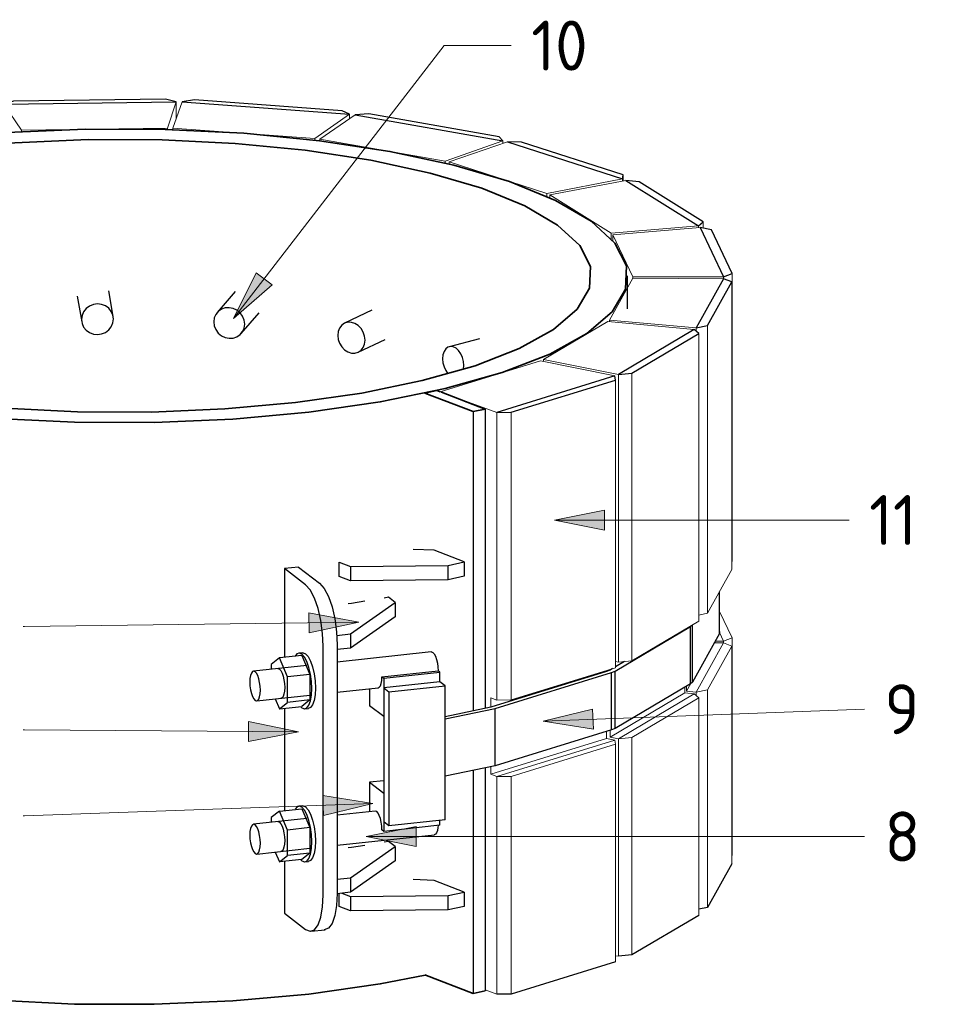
# Model space of a CAD drawing. Header units: millimetres. Extents: x -238433 to -217132, y -48109 to 138642.
# Tile 2 of 14: x -230771 to -229850, y -48109 to -47125. Entities that reach past the tile are written whole.
import ezdxf

# ---------------------------------------------------------------- set-up
doc = ezdxf.new("R2010")
doc.units = ezdxf.units.MM
for name, color, linetype, lineweight in [('N-CO-BC-BETONVORM-G', 50, 'Continuous', 25), ('N-CO-BC-BETONVORM-G-1', 50, 'Continuous', 13), ('N-CO-BC-BETONVORM-G-2', 50, 'Continuous', 35), ('N-CO-HC-HOUTVORM-G', 30, 'Continuous', 18), ('N-CO-HC-HOUTVORM-GD', 90, 'Continuous', 25), ('N-CO-KC-KUNSTSTOFVORM-G', 7, 'Continuous', 13), ('N-CO-KC-KUNSTSTOFVORM-GD', 90, 'Continuous', 18), ('N-CO-SC-STAALVORM-G', 10, 'Continuous', 25), ('N-CO-SC-STAALVORM-GD', 90, 'Continuous', 35), ('X-XX-AL-T25-1', 250, 'Continuous', 13), ('X-XX-AL-T25-2', 7, 'Continuous', 13)]:
    doc.layers.add(name, color=color, linetype=linetype, lineweight=lineweight)
doc.styles.add('NLCS-ISO_3', font='NLCS-ISO.ttf', dxfattribs={"height": 50})

# ---------------------------------------------------------------- blocks, each defined once
blk = doc.blocks.new('GM_Wrijfstijl_boven_beschermpaal - GM_Wrijfstijl_boven_beschermpaal-3365226-3D impressie stalen onderdelen')
at = {"layer": 'N-CO-HC-HOUTVORM-G'}
blk.add_line((197552.6, -47223.65), (197552.6, -47219.08), dxfattribs=at)
at = {"layer": 'N-CO-HC-HOUTVORM-GD'}
for p, q in [((197397.45, -47204.79), (197385.31, -47206.89)), ((197385.31, -47206.89), (197552.6, -47219.08)), ((197545.34, -47215.57), (197397.45, -47204.79)), ((197552.6, -47219.08), (197545.34, -47215.57))]:
    blk.add_line(p, q, dxfattribs=at)
at = {"layer": 'N-CO-KC-KUNSTSTOFVORM-G'}
for p, q in [((197552.6, -47223.65), (197552.6, -47219.08)), ((197375.91, -47233.06), (197375.91, -47234.66)), ((197518.02, -47243.42), (197518.02, -47245.12))]:
    blk.add_line(p, q, dxfattribs=at)
at = {"layer": 'N-CO-KC-KUNSTSTOFVORM-GD'}
for p, q in [((197385.31, -47206.89), (197375.91, -47233.06)), ((197552.6, -47219.08), (197385.31, -47206.89)), ((197518.02, -47243.42), (197552.6, -47219.08)), ((197375.91, -47233.06), (197518.02, -47243.42))]:
    blk.add_line(p, q, dxfattribs=at)
blk = doc.blocks.new('GM_Wrijfstijl_boven_beschermpaal - GM_Wrijfstijl_boven_beschermpaal-V1-3D impressie stalen onderdelen')
at = {"layer": 'N-CO-HC-HOUTVORM-G'}
for p, q in [((197206.88, -47218.02), (197206.88, -47209.2)), ((197379.18, -47223.95), (197379.18, -47206.71))]:
    blk.add_line(p, q, dxfattribs=at)
at = {"layer": 'N-CO-HC-HOUTVORM-GD'}
for p, q in [((197368.69, -47203.97), (197216.36, -47206.17)), ((197379.18, -47206.71), (197368.69, -47203.97)), ((197216.36, -47206.17), (197206.88, -47209.2)), ((197206.88, -47209.2), (197379.18, -47206.71))]:
    blk.add_line(p, q, dxfattribs=at)
at = {"layer": 'N-CO-KC-KUNSTSTOFVORM-G'}
for p, q in [((197206.88, -47218.02), (197206.88, -47209.2)), ((197379.18, -47223.95), (197379.18, -47206.71)), ((197370.71, -47232.91), (197370.71, -47234.46)), ((197224.33, -47235.03), (197224.33, -47236.68))]:
    blk.add_line(p, q, dxfattribs=at)
at = {"layer": 'N-CO-KC-KUNSTSTOFVORM-GD'}
for p, q in [((197379.18, -47206.71), (197206.88, -47209.2)), ((197206.88, -47209.2), (197224.33, -47235.03)), ((197370.71, -47232.91), (197379.18, -47206.71)), ((197224.33, -47235.03), (197370.71, -47232.91))]:
    blk.add_line(p, q, dxfattribs=at)
blk = doc.blocks.new('GM_Wrijfstijl_boven_beschermpaal - GM_Wrijfstijl_boven_beschermpaal-3591631-3D impressie stalen onderdelen')
at = {"layer": 'N-CO-HC-HOUTVORM-G'}
blk.add_line((197705.94, -47245.58), (197705.94, -47248.36), dxfattribs=at)
at = {"layer": 'N-CO-HC-HOUTVORM-GD'}
for p, q in [((197572.01, -47218.79), (197558.28, -47219.77)), ((197558.28, -47219.77), (197705.94, -47245.58)), ((197702.55, -47241.61), (197572.01, -47218.79)), ((197705.94, -47245.58), (197702.55, -47241.61))]:
    blk.add_line(p, q, dxfattribs=at)
at = {"layer": 'N-CO-KC-KUNSTSTOFVORM-G'}
for p, q in [((197522.85, -47245.66), (197522.85, -47244)), ((197705.94, -47245.58), (197705.94, -47248.36)), ((197648.29, -47268.03), (197648.29, -47265.93))]:
    blk.add_line(p, q, dxfattribs=at)
at = {"layer": 'N-CO-KC-KUNSTSTOFVORM-GD'}
for p, q in [((197558.28, -47219.77), (197522.85, -47244)), ((197705.94, -47245.58), (197558.28, -47219.77)), ((197522.85, -47244), (197648.29, -47265.93)), ((197648.29, -47265.93), (197705.94, -47245.58))]:
    blk.add_line(p, q, dxfattribs=at)
blk = doc.blocks.new('GM_Wrijfstijl_boven_beschermpaal - GM_Wrijfstijl_boven_beschermpaal-V8-3D impressie stalen onderdelen')
at = {"layer": 'N-CO-HC-HOUTVORM-G'}
for p, q in [((197826.58, -47279.81), (197826.58, -47285.88)), ((197825.81, -47283.9), (197825.81, -47286.03))]:
    blk.add_line(p, q, dxfattribs=at)
at = {"layer": 'N-CO-HC-HOUTVORM-GD'}
for p, q in [((197724.8, -47246.94), (197710.68, -47246.72)), ((197710.68, -47246.72), (197825.81, -47283.9)), ((197826.58, -47279.81), (197724.8, -47246.94)), ((197825.81, -47283.9), (197826.58, -47279.81))]:
    blk.add_line(p, q, dxfattribs=at)
at = {"layer": 'N-CO-KC-KUNSTSTOFVORM-G'}
for p, q in [((197652.31, -47268.97), (197652.31, -47266.9)), ((197825.81, -47283.9), (197825.81, -47286.03)), ((197750.11, -47301.46), (197750.11, -47298.48))]:
    blk.add_line(p, q, dxfattribs=at)
at = {"layer": 'N-CO-KC-KUNSTSTOFVORM-GD'}
for p, q in [((197710.68, -47246.72), (197652.31, -47266.9)), ((197825.81, -47283.9), (197710.68, -47246.72)), ((197652.31, -47266.9), (197750.11, -47298.48)), ((197750.11, -47298.48), (197825.81, -47283.9))]:
    blk.add_line(p, q, dxfattribs=at)
blk = doc.blocks.new('GM_Wrijfstijl_boven_beschermpaal - GM_Wrijfstijl_boven_beschermpaal-V9-3D impressie stalen onderdelen')
at = {"layer": 'N-CO-HC-HOUTVORM-G'}
for p, q in [((197901.72, -47330.68), (197901.72, -47332.54)), ((197906.59, -47326.84), (197906.59, -47333.08))]:
    blk.add_line(p, q, dxfattribs=at)
at = {"layer": 'N-CO-HC-HOUTVORM-GD'}
for p, q in [((197842.47, -47286.8), (197829.19, -47285.39)), ((197829.19, -47285.39), (197901.72, -47330.68)), ((197906.59, -47326.84), (197842.47, -47286.8)), ((197901.72, -47330.68), (197906.59, -47326.84))]:
    blk.add_line(p, q, dxfattribs=at)
at = {"layer": 'N-CO-KC-KUNSTSTOFVORM-G'}
for p, q in [((197752.99, -47302.74), (197752.99, -47299.74)), ((197901.72, -47330.68), (197901.72, -47332.54)), ((197814.6, -47344.29), (197814.6, -47338.22))]:
    blk.add_line(p, q, dxfattribs=at)
at = {"layer": 'N-CO-KC-KUNSTSTOFVORM-GD'}
for p, q in [((197829.19, -47285.39), (197752.99, -47299.74)), ((197901.72, -47330.68), (197829.19, -47285.39)), ((197752.99, -47299.74), (197814.6, -47338.22)), ((197814.6, -47338.22), (197901.72, -47330.68))]:
    blk.add_line(p, q, dxfattribs=at)
blk = doc.blocks.new('GM_Wrijfstijl_boven_beschermpaal - GM_Wrijfstijl_boven_beschermpaal-V10-3D impressie stalen onderdelen')
at = {"layer": 'N-CO-HC-HOUTVORM-G'}
for p, q in [((197902.28, -47726.21), (197902.28, -47438.48)), ((197821.7, -47479.43), (197821.7, -47767.16)), ((197835.09, -47478.1), (197835.09, -47765.83)), ((197902.28, -47726.21), (197835.09, -47765.83)), ((197835.09, -47765.83), (197821.7, -47767.16)), ((197897.71, -47798.92), (197821.7, -47843.73)), ((197835.09, -47842.41), (197902.28, -47802.79)), ((197902.28, -47802.79), (197897.71, -47798.92)), ((197902.28, -48020.46), (197902.28, -47802.79)), ((197821.7, -47843.73), (197835.09, -47842.41)), ((197821.7, -47843.73), (197821.7, -48061.41)), ((197835.09, -47842.41), (197835.09, -48060.08))]:
    blk.add_line(p, q, dxfattribs=at)
at = {"layer": 'N-CO-HC-HOUTVORM-GD'}
for p, q in [((197897.71, -47434.61), (197821.7, -47479.43)), ((197835.09, -47478.1), (197902.28, -47438.48)), ((197902.28, -47438.48), (197897.71, -47434.61)), ((197821.7, -47479.43), (197835.09, -47478.1)), ((197902.28, -48020.46), (197835.09, -48060.08)), ((197835.09, -48060.08), (197821.7, -48061.41))]:
    blk.add_line(p, q, dxfattribs=at)
at = {"layer": 'N-CO-KC-KUNSTSTOFVORM-G'}
for p, q in [((197746.63, -47466.43), (197746.63, -47464.58)), ((197821.7, -47479.43), (197821.7, -47767.16)), ((197813.36, -47774.35), (197813.36, -47775.08)), ((197821.7, -47767.16), (197818.67, -47766.55)), ((197888.1, -47792.39), (197888.1, -47798.02)), ((197813.36, -47842.08), (197888.1, -47798.02)), ((197897.71, -47798.92), (197821.7, -47843.73)), ((197888.1, -47798.02), (197897.71, -47798.92)), ((197813.36, -47835.43), (197813.36, -47842.08)), ((197813.36, -47842.08), (197821.7, -47843.73)), ((197821.7, -47843.73), (197821.7, -48061.41))]:
    blk.add_line(p, q, dxfattribs=at)
at = {"layer": 'N-CO-KC-KUNSTSTOFVORM-GD'}
for p, q in [((197811.2, -47426.51), (197746.63, -47464.58)), ((197897.71, -47434.61), (197811.2, -47426.51)), ((197821.7, -47479.43), (197897.71, -47434.61)), ((197746.63, -47464.58), (197821.7, -47479.43)), ((197821.7, -48061.41), (197818.67, -48060.81))]:
    blk.add_line(p, q, dxfattribs=at)
blk = doc.blocks.new('GM_Wrijfstijl_boven_beschermpaal - GM_Wrijfstijl_boven_beschermpaal-V11-3D impressie stalen onderdelen')
at = {"layer": 'N-CO-HC-HOUTVORM-G'}
for p, q in [((197818.67, -47772.71), (197818.67, -47484.98)), ((197700.24, -47517.32), (197700.24, -47805.05)), ((197714.38, -47517.19), (197714.38, -47804.92)), ((197818.67, -47772.71), (197714.38, -47804.92)), ((197714.38, -47804.92), (197700.24, -47805.05)), ((197818.21, -47845.2), (197700.24, -47881.63)), ((197714.38, -47881.49), (197818.67, -47849.29)), ((197818.67, -47849.29), (197818.21, -47845.2)), ((197818.67, -48066.96), (197818.67, -47849.29)), ((197700.24, -47881.63), (197714.38, -47881.49)), ((197700.24, -47881.63), (197700.24, -48099.3)), ((197714.38, -47881.49), (197714.38, -48099.17))]:
    blk.add_line(p, q, dxfattribs=at)
at = {"layer": 'N-CO-HC-HOUTVORM-GD'}
for p, q in [((197818.21, -47480.89), (197700.24, -47517.32)), ((197714.38, -47517.19), (197818.67, -47484.98)), ((197818.67, -47484.98), (197818.21, -47480.89)), ((197700.24, -47517.32), (197714.38, -47517.19)), ((197818.67, -48066.96), (197714.38, -48099.17)), ((197714.38, -48099.17), (197700.24, -48099.3))]:
    blk.add_line(p, q, dxfattribs=at)
at = {"layer": 'N-CO-KC-KUNSTSTOFVORM-G'}
for p, q in [((197700.24, -47517.32), (197700.24, -47805.05)), ((197809.92, -47775.41), (197809.92, -47776.52)), ((197693.93, -47802.76), (197693.93, -47812.34)), ((197700.24, -47805.05), (197693.93, -47802.76)), ((197693.93, -47879.34), (197809.92, -47843.52)), ((197809.92, -47836.49), (197809.92, -47843.52)), ((197809.92, -47843.52), (197818.21, -47845.2)), ((197818.21, -47845.2), (197700.24, -47881.63)), ((197693.93, -47871.87), (197693.93, -47879.34)), ((197693.93, -47879.34), (197700.24, -47881.63)), ((197700.24, -47881.63), (197700.24, -48099.3))]:
    blk.add_line(p, q, dxfattribs=at)
at = {"layer": 'N-CO-KC-KUNSTSTOFVORM-GD'}
for p, q in [((197743.66, -47465.83), (197643.45, -47496.77)), ((197818.21, -47480.89), (197743.66, -47465.83)), ((197700.24, -47517.32), (197818.21, -47480.89)), ((197643.45, -47496.77), (197700.24, -47517.32)), ((197700.24, -48099.3), (197688.31, -48094.98))]:
    blk.add_line(p, q, dxfattribs=at)
blk = doc.blocks.new('GM_Wrijfstijl_boven_beschermpaal - GM_Wrijfstijl_boven_beschermpaal-V12-3D impressie stalen onderdelen')
at = {"layer": 'N-CO-HC-HOUTVORM-G'}
for p, q in [((197935.59, -47378.58), (197935.59, -47666.31)), ((197927.05, -47381.84), (197927.05, -47383.65)), ((197935.59, -47666.31), (197935.26, -47666.43)), ((197935.59, -47742.89), (197923.01, -47716.52)), ((197922.95, -47737.56), (197927.05, -47746.15)), ((197927.05, -47746.15), (197935.59, -47742.89)), ((197935.59, -47742.89), (197935.59, -47960.56)), ((197927.05, -47746.15), (197927.05, -47747.96))]:
    blk.add_line(p, q, dxfattribs=at)
at = {"layer": 'N-CO-HC-HOUTVORM-GD'}
for p, q in [((197914.73, -47334.86), (197903.45, -47332.39)), ((197903.45, -47332.39), (197927.05, -47381.84)), ((197935.59, -47378.58), (197914.73, -47334.86)), ((197927.05, -47381.84), (197935.59, -47378.58)), ((197935.59, -47960.56), (197935.26, -47960.69))]:
    blk.add_line(p, q, dxfattribs=at)
at = {"layer": 'N-CO-KC-KUNSTSTOFVORM-G'}
for p, q in [((197816.07, -47345.87), (197816.07, -47339.68)), ((197836.12, -47383.2), (197836.12, -47381.68)), ((197927.05, -47381.84), (197927.05, -47383.65)), ((197922.95, -47737.56), (197927.05, -47746.15)), ((197918.6, -47746.14), (197927.05, -47746.15)), ((197927.05, -47746.15), (197927.05, -47747.96))]:
    blk.add_line(p, q, dxfattribs=at)
at = {"layer": 'N-CO-KC-KUNSTSTOFVORM-GD'}
for p, q in [((197903.45, -47332.39), (197816.07, -47339.68)), ((197816.07, -47339.68), (197836.12, -47381.68)), ((197927.05, -47381.84), (197903.45, -47332.39)), ((197836.12, -47381.68), (197927.05, -47381.84))]:
    blk.add_line(p, q, dxfattribs=at)
blk = doc.blocks.new('GM_Wrijfstijl_boven_beschermpaal - GM_Wrijfstijl_boven_beschermpaal-V13-3D impressie stalen onderdelen')
at = {"layer": 'N-CO-HC-HOUTVORM-G'}
for p, q in [((197935.26, -47674.67), (197935.26, -47386.94)), ((197911.04, -47430.52), (197911.04, -47718.25)), ((197899.58, -47432.91), (197899.58, -47436.19)), ((197935.26, -47674.67), (197911.04, -47718.25)), ((197911.04, -47718.25), (197902.28, -47720.08)), ((197926.98, -47747.93), (197899.58, -47797.22)), ((197911.04, -47794.82), (197935.26, -47751.25)), ((197935.26, -47751.25), (197926.98, -47747.93)), ((197935.26, -47968.92), (197935.26, -47751.25)), ((197899.58, -47797.22), (197911.04, -47794.82)), ((197911.04, -47794.82), (197911.04, -48012.5)), ((197899.58, -47797.22), (197899.58, -47800.5))]:
    blk.add_line(p, q, dxfattribs=at)
at = {"layer": 'N-CO-HC-HOUTVORM-GD'}
for p, q in [((197926.98, -47383.63), (197899.58, -47432.91)), ((197911.04, -47430.52), (197935.26, -47386.94)), ((197935.26, -47386.94), (197926.98, -47383.63)), ((197899.58, -47432.91), (197911.04, -47430.52)), ((197935.26, -47968.92), (197911.04, -48012.5)), ((197911.04, -48012.5), (197902.28, -48014.33))]:
    blk.add_line(p, q, dxfattribs=at)
at = {"layer": 'N-CO-KC-KUNSTSTOFVORM-G'}
for p, q in [((197812.78, -47426.66), (197812.78, -47425.07)), ((197899.58, -47432.91), (197899.58, -47436.19)), ((197926.98, -47747.93), (197899.58, -47797.22)), ((197917.63, -47747.89), (197926.98, -47747.93)), ((197889.93, -47796.35), (197894.22, -47788.64)), ((197889.93, -47791.3), (197889.93, -47796.35)), ((197889.93, -47796.35), (197899.58, -47797.22)), ((197899.58, -47797.22), (197899.58, -47800.5))]:
    blk.add_line(p, q, dxfattribs=at)
at = {"layer": 'N-CO-KC-KUNSTSTOFVORM-GD'}
for p, q in [((197836.06, -47383.2), (197812.78, -47425.07)), ((197926.98, -47383.63), (197836.06, -47383.2)), ((197899.58, -47432.91), (197926.98, -47383.63)), ((197812.78, -47425.07), (197899.58, -47432.91))]:
    blk.add_line(p, q, dxfattribs=at)
blk = doc.blocks.new('GM_Type10 - GM_Type10-3481840-3D impressie stalen onderdelen')
at = {"layer": 'N-CO-SC-STAALVORM-G'}
for p, q in [((197438.39, -47396.59), (197420.24, -47417.43)), ((197444.38, -47438.44), (197462.29, -47417.87))]:
    blk.add_line(p, q, dxfattribs=at)
for points in [[(197447.82, -47429.07, 0), (197447.3, -47425.07, 0), (197445.75, -47421.26, 0), (197443.28, -47417.91, 0), (197440.07, -47415.24, 0), (197436.32, -47413.44, 0), (197432.31, -47412.62, 0), (197428.29, -47412.85, 0), (197424.55, -47414.11, 0), (197421.34, -47416.31, 0), (197418.87, -47419.3, 0), (197417.32, -47422.88, 0), (197416.79, -47426.81, 0)], [(197416.79, -47426.81, 0), (197417.32, -47430.81, 0), (197418.87, -47434.62, 0), (197421.34, -47437.97, 0), (197424.55, -47440.64, 0), (197428.29, -47442.44, 0), (197432.31, -47443.25, 0), (197436.32, -47443.02, 0), (197440.07, -47441.77, 0), (197443.28, -47439.57, 0), (197445.75, -47436.57, 0), (197447.3, -47432.99, 0), (197447.82, -47429.07, 0)]]:
    blk.add_polyline3d(points, dxfattribs=at)
blk = doc.blocks.new('GM_Type10 - GM_Type10-V14-3D impressie stalen onderdelen')
at = {"layer": 'N-CO-SC-STAALVORM-G'}
for p, q in [((197316.28, -47421.45), (197311.83, -47395.67)), ((197280.3, -47401.16), (197284.75, -47426.89))]:
    blk.add_line(p, q, dxfattribs=at)
for points in [[(197316.49, -47423.94, 0), (197315.95, -47419.98, 0), (197314.35, -47416.31, 0), (197311.81, -47413.18, 0), (197308.5, -47410.79, 0), (197304.65, -47409.32, 0), (197300.51, -47408.86, 0), (197296.38, -47409.44, 0), (197292.52, -47411.02, 0), (197289.21, -47413.5, 0), (197286.67, -47416.71, 0), (197285.08, -47420.43, 0), (197284.53, -47424.4, 0)], [(197284.53, -47424.4, 0), (197285.08, -47428.36, 0), (197286.67, -47432.03, 0), (197289.21, -47435.16, 0), (197292.52, -47437.55, 0), (197296.38, -47439.02, 0), (197300.51, -47439.49, 0), (197304.65, -47438.91, 0), (197308.5, -47437.32, 0), (197311.81, -47434.84, 0), (197314.35, -47431.63, 0), (197315.95, -47427.91, 0), (197316.49, -47423.94, 0)]]:
    blk.add_polyline3d(points, dxfattribs=at)
blk = doc.blocks.new('GM_Type10 - GM_Type10-3482109-3D impressie stalen onderdelen')
at = {"layer": 'N-CO-SC-STAALVORM-G'}
for p, q in [((197574.87, -47415.21), (197547.63, -47428.26)), ((197561.45, -47457.12), (197588.22, -47444.3))]:
    blk.add_line(p, q, dxfattribs=at)
for points in [[(197547.63, -47428.26, 0), (197544.86, -47430.17, 0), (197542.68, -47432.96, 0), (197541.31, -47436.41, 0), (197540.85, -47440.29, 0)], [(197568.24, -47445.08, 0), (197567.77, -47441.04, 0), (197566.4, -47437.1, 0), (197564.22, -47433.55, 0), (197561.39, -47430.62, 0), (197558.09, -47428.52, 0), (197554.54, -47427.37, 0), (197551, -47427.28, 0), (197547.69, -47428.23, 0)], [(197540.85, -47440.29, 0), (197541.31, -47444.34, 0), (197542.68, -47448.27, 0), (197544.86, -47451.83, 0), (197547.69, -47454.76, 0), (197551, -47456.86, 0), (197554.54, -47458, 0), (197558.09, -47458.1, 0), (197561.39, -47457.15, 0), (197564.22, -47455.21, 0), (197566.4, -47452.42, 0), (197567.77, -47448.97, 0), (197568.24, -47445.08, 0)]]:
    blk.add_polyline3d(points, dxfattribs=at)
blk = doc.blocks.new('GM_Type10 - GM_Type10-V18-3D impressie stalen onderdelen')
at = {"layer": 'N-CO-SC-STAALVORM-G'}
for p, q in [((197682.63, -47443.84), (197652.51, -47451.65)), ((197666.89, -47474.17), (197667.2, -47470.59))]:
    blk.add_line(p, q, dxfattribs=at)
for points in [[(197667.2, -47470.59, 0), (197666.84, -47466.5, 0), (197665.77, -47462.47, 0), (197664.08, -47458.75, 0), (197661.87, -47455.6, 0), (197659.29, -47453.24, 0), (197656.53, -47451.82, 0), (197653.76, -47451.45, 0), (197651.19, -47452.15, 0), (197648.98, -47453.87, 0), (197647.28, -47456.49, 0), (197646.21, -47459.84, 0), (197645.85, -47463.69, 0)], [(197645.85, -47463.69, 0), (197646.21, -47467.77, 0), (197647.28, -47471.81, 0), (197648.98, -47475.53, 0), (197651.19, -47478.68, 0)]]:
    blk.add_polyline3d(points, dxfattribs=at)
blk = doc.blocks.new('GM_type2 - GM_type2-3506823-3D impressie stalen onderdelen')
at = {"layer": 'N-CO-SC-STAALVORM-G'}
for p, q in [((197676.33, -47516.59), (197676.33, -47816.01)), ((197688.31, -47513.98), (197688.31, -47813.51)), ((197688.31, -47873.04), (197688.31, -48095.96)), ((197676.33, -47875.55), (197676.33, -48098.57))]:
    blk.add_line(p, q, dxfattribs=at)
at = {"layer": 'N-CO-SC-STAALVORM-GD'}
for p, q in [((197640.19, -47495.49), (197628.2, -47498.1)), ((197628.2, -47498.1), (197676.33, -47516.59)), ((197643.45, -47496.74), (197640.19, -47495.49)), ((197688.31, -47513.98), (197644.81, -47497.26)), ((197676.33, -47516.59), (197688.31, -47513.98)), ((197676.33, -48098.57), (197628.2, -48080.08)), ((197688.31, -48095.96), (197676.33, -48098.57))]:
    blk.add_line(p, q, dxfattribs=at)
blk = doc.blocks.new('GM_type3 - GM_type3-3504051-3D impressie stalen onderdelen')
at = {"layer": 'N-CO-SC-STAALVORM-G'}
for p, q in [((197501.66, -47672.1), (197487.62, -47673.62)), ((197508.73, -47689.87), (197487.62, -47673.62)), ((197487.62, -47673.62), (197487.62, -47762.47)), ((197501.66, -47672.1), (197522.77, -47688.35)), ((197526.33, -48000.15), (197526.33, -47751.28)), ((197540.37, -47749.75), (197540.37, -47998.63)), ((197487.62, -47813.32), (197487.62, -47915.63)), ((197487.62, -47966.47), (197487.62, -48018.22)), ((197487.62, -48018.22), (197508.73, -48034.47)), ((197514.14, -48036.32), (197528.18, -48034.79))]:
    blk.add_line(p, q, dxfattribs=at)
for points in [[(197526.33, -47751.28, 0), (197525.73, -47738.43, 0), (197523.97, -47725.53, 0), (197521.18, -47713.47, 0), (197517.53, -47703.06, 0), (197513.29, -47695.01, 0), (197508.73, -47689.87, 0)], [(197522.77, -47688.35, 0), (197527.33, -47693.48, 0), (197531.57, -47701.53, 0), (197535.22, -47711.94, 0), (197538.01, -47724.01, 0), (197539.77, -47736.9, 0), (197540.37, -47749.75, 0)], [(197508.73, -48034.47, 0), (197513.29, -48036.35, 0), (197517.53, -48034.83, 0), (197521.18, -48030.03, 0), (197523.97, -48022.27, 0), (197525.73, -48012.08, 0), (197526.33, -48000.15, 0)], [(197540.37, -47998.63, 0), (197539.77, -48010.55, 0), (197538.01, -48020.74, 0), (197535.22, -48028.5, 0), (197531.57, -48033.3, 0), (197527.33, -48034.82, 0)]]:
    blk.add_polyline3d(points, dxfattribs=at)
blk = doc.blocks.new('GM_type5 - GM_type5-3510083-3D impressie stalen onderdelen')
at = {"layer": 'N-CO-SC-STAALVORM-G'}
for p, q in [((197591.59, -47702.33), (197587.4, -47703.08)), ((197598.39, -47707.57), (197591.59, -47702.33)), ((197553.82, -47738.87), (197598.39, -47707.57)), ((197598.39, -47707.57), (197598.39, -47721.93)), ((197598.39, -47721.93), (197553.82, -47753.23)), ((197539.93, -47740.38), (197553.82, -47738.87)), ((197553.82, -47738.87), (197553.82, -47753.23)), ((197553.82, -47753.23), (197540.37, -47754.69))]:
    blk.add_line(p, q, dxfattribs=at)
blk.add_polyline3d([(197567.9, -47706.35, 0), (197554.53, -47708.41, 0), (197551.32, -47708.88, 0)], dxfattribs=at)
blk = doc.blocks.new('GM_type5 - GM_type5-V23-3D impressie stalen onderdelen')
at = {"layer": 'N-CO-SC-STAALVORM-G'}
for p, q in [((197553.82, -47982.96), (197598.39, -47951.66)), ((197591.59, -47946.42), (197587.4, -47947.17)), ((197598.39, -47951.66), (197591.59, -47946.42)), ((197598.39, -47951.66), (197598.39, -47966.02)), ((197598.39, -47966.02), (197553.82, -47997.32)), ((197540.37, -47984.42), (197553.82, -47982.96)), ((197553.82, -47982.96), (197553.82, -47997.32)), ((197553.82, -47997.32), (197540.36, -47998.78))]:
    blk.add_line(p, q, dxfattribs=at)
blk.add_polyline3d([(197567.9, -47950.44, 0), (197554.53, -47952.5, 0), (197551.32, -47952.97, 0)], dxfattribs=at)
blk = doc.blocks.new('GM_type4 - GM_type4-3486702-3D impressie stalen onderdelen')
at = {"layer": 'N-CO-SC-STAALVORM-G'}
for p, q in [((197637.37, -47985.58), (197616.34, -47984.72)), ((197667.45, -47997.13), (197637.37, -47985.58)), ((197542.23, -48011.61), (197542.23, -47998.58)), ((197544.91, -47998.29), (197553.53, -48001.6)), ((197553.53, -48001.6), (197651.47, -48000.62)), ((197553.53, -48001.6), (197553.53, -48015.96)), ((197651.47, -48000.62), (197667.45, -47997.13)), ((197651.47, -48014.97), (197651.47, -48000.62)), ((197667.45, -47997.13), (197667.45, -48011.49)), ((197553.53, -48015.96), (197542.23, -48011.61)), ((197667.45, -48011.49), (197651.47, -48014.97)), ((197651.47, -48014.97), (197553.53, -48015.96))]:
    blk.add_line(p, q, dxfattribs=at)
blk = doc.blocks.new('GM_type4 - GM_type4-V24-3D impressie stalen onderdelen')
at = {"layer": 'N-CO-SC-STAALVORM-G'}
for p, q in [((197637.37, -47655.34), (197616.34, -47654.48)), ((197667.45, -47666.89), (197637.37, -47655.34)), ((197542.23, -47667.02), (197553.53, -47671.36)), ((197542.23, -47681.37), (197542.23, -47667.02)), ((197651.47, -47670.38), (197667.45, -47666.89)), ((197667.45, -47666.89), (197667.45, -47681.25)), ((197553.53, -47671.36), (197651.47, -47670.38)), ((197553.53, -47671.36), (197553.53, -47685.72)), ((197651.47, -47684.73), (197651.47, -47670.38)), ((197553.53, -47685.72), (197542.23, -47681.37)), ((197651.47, -47684.73), (197553.53, -47685.72)), ((197667.45, -47681.25), (197651.47, -47684.73))]:
    blk.add_line(p, q, dxfattribs=at)
blk = doc.blocks.new('GM_type7 - GM_type7-3496946-3D impressie stalen onderdelen')
at = {"layer": 'N-CO-SC-STAALVORM-G'}
for p, q in [((197585.15, -47781.92), (197586.91, -47783.27)), ((197586.91, -47783.27), (197643.07, -47777.16)), ((197586.91, -47783.27), (197586.91, -47821.56)), ((197643.07, -47777.16), (197641.31, -47775.81)), ((197643.07, -47786.74), (197643.07, -47777.16)), ((197572.83, -47793.69), (197572.83, -47810.73)), ((197586.91, -47821.56), (197572.83, -47810.73))]:
    blk.add_line(p, q, dxfattribs=at)
blk = doc.blocks.new('GM_type7 - GM_type7-V25-3D impressie stalen onderdelen')
at = {"layer": 'N-CO-SC-STAALVORM-G'}
for p, q in [((197586.91, -47885.77), (197572.83, -47887.31)), ((197572.83, -47887.31), (197586.91, -47898.14)), ((197572.83, -47887.31), (197572.83, -47916.74)), ((197586.91, -47898.14), (197586.91, -47936.43)), ((197643.07, -47930.32), (197586.91, -47936.43)), ((197643.07, -47930.32), (197643.07, -47925.38)), ((197586.91, -47936.43), (197585.15, -47935.07))]:
    blk.add_line(p, q, dxfattribs=at)
blk = doc.blocks.new('GM_type6 - GM_type6-3505761-3D impressie stalen onderdelen')
at = {"layer": 'N-CO-SC-STAALVORM-G'}
for p, q in [((197643.07, -47786.74), (197586.91, -47792.85)), ((197586.91, -47792.85), (197592.19, -47796.91)), ((197586.91, -47792.85), (197586.91, -47926.86)), ((197592.19, -47796.91), (197648.35, -47790.8)), ((197648.35, -47790.8), (197643.07, -47786.74)), ((197648.35, -47924.81), (197648.35, -47790.8)), ((197592.19, -47796.91), (197592.19, -47930.92)), ((197592.19, -47930.92), (197586.91, -47926.86)), ((197648.35, -47924.81), (197592.19, -47930.92))]:
    blk.add_line(p, q, dxfattribs=at)
blk = doc.blocks.new('GM_M30 - M20-V26-3D impressie stalen onderdelen')
at = {"layer": 'N-CO-SC-STAALVORM-G'}
for p, q in [((197482.52, -47763.03), (197474.43, -47769.51)), ((197504.99, -47760.58), (197482.52, -47763.03)), ((197490.62, -47781.97), (197482.52, -47763.03)), ((197505.7, -47757.76), (197501.96, -47758.17)), ((197504.99, -47760.58), (197513.08, -47779.52)), ((197634.41, -47756.83), (197540.37, -47767.07)), ((197509.9, -47770.38), (197456.57, -47776.18)), ((197474.43, -47769.51), (197474.43, -47774.26)), ((197513.08, -47779.52), (197490.62, -47781.97)), ((197490.62, -47807.39), (197490.62, -47781.97)), ((197513.08, -47779.52), (197513.08, -47804.94)), ((197585.15, -47781.92), (197641.31, -47775.81)), ((197540.37, -47797.24), (197581.49, -47792.77)), ((197459.81, -47806.01), (197512.95, -47800.23)), ((197478.28, -47803.93), (197482.52, -47813.87)), ((197482.52, -47813.87), (197490.62, -47807.39)), ((197482.52, -47813.87), (197504.99, -47811.43)), ((197513.08, -47804.94), (197490.62, -47807.39)), ((197513.08, -47804.94), (197504.99, -47811.43)), ((197508.02, -47813.84), (197511.76, -47813.43))]:
    blk.add_line(p, q, dxfattribs=at)
for points in [[(197514.84, -47793.59, 0), (197514.51, -47786.39, 0), (197513.52, -47779.17, 0), (197511.96, -47772.41, 0), (197509.92, -47766.58, 0), (197507.54, -47762.08, 0), (197504.99, -47759.2, 0), (197502.44, -47758.15, 0), (197500.06, -47759, 0), (197498.28, -47761.21, 0)], [(197505.71, -47757.76, 0), (197506.18, -47757.74, 0), (197508.73, -47758.79, 0), (197511.28, -47761.67, 0), (197513.66, -47766.18, 0), (197515.7, -47772.01, 0), (197517.27, -47778.76, 0), (197518.25, -47785.98, 0), (197518.59, -47793.18, 0)], [(197634.41, -47756.83, 0), (197634.67, -47756.83, 0), (197636.03, -47757.39, 0), (197637.4, -47758.93, 0), (197638.67, -47761.34, 0), (197639.76, -47764.47, 0), (197640.6, -47768.09, 0), (197641.13, -47771.95, 0), (197641.31, -47775.81, 0)], [(197480.9, -47773.54, 0), (197481.16, -47773.53, 0), (197482.52, -47774.09, 0), (197483.89, -47775.63, 0), (197485.16, -47778.04, 0), (197486.26, -47781.17, 0), (197487.1, -47784.79, 0), (197487.62, -47788.66, 0), (197487.8, -47792.51, 0)], [(197463.47, -47795.16, 0), (197463.29, -47791.3, 0), (197462.76, -47787.43, 0), (197461.92, -47783.82, 0), (197460.83, -47780.69, 0), (197459.55, -47778.28, 0), (197458.19, -47776.74, 0), (197456.82, -47776.18, 0), (197455.55, -47776.63, 0), (197454.45, -47778.07, 0), (197453.62, -47780.4, 0), (197453.09, -47783.46, 0), (197452.91, -47787.03, 0)], [(197581.24, -47792.78, 0), (197582.51, -47792.32, 0), (197583.6, -47790.88, 0), (197584.44, -47788.55, 0), (197584.97, -47785.5, 0), (197585.15, -47781.92, 0)], [(197452.91, -47787.03, 0), (197453.09, -47790.89, 0), (197453.62, -47794.76, 0), (197454.45, -47798.38, 0), (197455.55, -47801.5, 0), (197456.82, -47803.91, 0), (197458.19, -47805.45, 0), (197459.55, -47806.02, 0), (197460.83, -47805.56, 0), (197461.92, -47804.12, 0), (197462.76, -47801.79, 0), (197463.29, -47798.74, 0), (197463.47, -47795.16, 0)], [(197487.8, -47792.51, 0), (197487.62, -47796.09, 0), (197487.1, -47799.15, 0), (197486.26, -47801.47, 0), (197485.16, -47802.91, 0), (197483.89, -47803.37, 0)], [(197503.86, -47811.76, 0), (197504.99, -47812.81, 0), (197507.54, -47813.86, 0), (197509.92, -47813.01, 0), (197511.96, -47810.32, 0), (197513.52, -47805.97, 0), (197514.51, -47800.27, 0), (197514.84, -47793.59, 0)], [(197518.59, -47793.18, 0), (197518.25, -47799.86, 0), (197517.27, -47805.57, 0), (197515.7, -47809.91, 0), (197513.66, -47812.6, 0), (197511.28, -47813.45, 0)]]:
    blk.add_polyline3d(points, dxfattribs=at)
blk = doc.blocks.new('GM_M30 - M20-V27-3D impressie stalen onderdelen')
at = {"layer": 'N-CO-SC-STAALVORM-G'}
for p, q in [((197505.7, -47910.92), (197501.96, -47911.32)), ((197482.52, -47916.18), (197474.43, -47922.66)), ((197474.43, -47922.66), (197474.43, -47927.41)), ((197482.52, -47916.18), (197504.99, -47913.74)), ((197490.62, -47935.12), (197482.52, -47916.18)), ((197504.99, -47913.74), (197513.08, -47932.68)), ((197578.25, -47916.1), (197540.37, -47920.22)), ((197509.9, -47923.54), (197456.57, -47929.34)), ((197513.08, -47932.68), (197490.62, -47935.12)), ((197513.08, -47932.68), (197513.08, -47958.1)), ((197490.62, -47960.54), (197490.62, -47935.12)), ((197540.37, -47950.4), (197637.65, -47939.81)), ((197459.81, -47959.16), (197512.95, -47953.38)), ((197478.28, -47957.1), (197482.52, -47967.02)), ((197482.52, -47967.02), (197490.62, -47960.54)), ((197513.08, -47958.1), (197490.62, -47960.54)), ((197513.08, -47958.1), (197504.99, -47964.58)), ((197504.99, -47964.58), (197482.52, -47967.02)), ((197508.02, -47966.99), (197511.76, -47966.59))]:
    blk.add_line(p, q, dxfattribs=at)
for points in [[(197514.84, -47946.74, 0), (197514.51, -47939.55, 0), (197513.52, -47932.33, 0), (197511.96, -47925.57, 0), (197509.92, -47919.74, 0), (197507.54, -47915.23, 0), (197504.99, -47912.36, 0), (197502.44, -47911.31, 0), (197500.06, -47912.16, 0), (197498.28, -47914.36, 0)], [(197505.71, -47910.92, 0), (197506.18, -47910.9, 0), (197508.73, -47911.95, 0), (197511.28, -47914.83, 0), (197513.66, -47919.33, 0), (197515.7, -47925.16, 0), (197517.27, -47931.92, 0), (197518.25, -47939.14, 0), (197518.59, -47946.33, 0)], [(197585.15, -47935.07, 0), (197584.97, -47931.22, 0), (197584.44, -47927.35, 0), (197583.6, -47923.73, 0), (197582.51, -47920.61, 0), (197581.24, -47918.19, 0), (197579.87, -47916.65, 0), (197578.5, -47916.09, 0), (197578.25, -47916.1, 0)], [(197463.47, -47948.31, 0), (197463.29, -47944.46, 0), (197462.76, -47940.59, 0), (197461.92, -47936.97, 0), (197460.83, -47933.85, 0), (197459.55, -47931.43, 0), (197458.19, -47929.89, 0), (197456.82, -47929.33, 0), (197455.55, -47929.78, 0), (197454.45, -47931.22, 0), (197453.62, -47933.55, 0), (197453.09, -47936.61, 0), (197452.91, -47940.19, 0)], [(197480.9, -47926.69, 0), (197481.16, -47926.68, 0), (197482.52, -47927.24, 0), (197483.89, -47928.79, 0), (197485.16, -47931.2, 0), (197486.26, -47934.32, 0), (197487.1, -47937.94, 0), (197487.62, -47941.81, 0), (197487.8, -47945.67, 0)], [(197641.28, -47930.58, 0), (197641.13, -47932.54, 0), (197640.6, -47935.6, 0), (197639.76, -47937.93, 0), (197638.67, -47939.37, 0), (197637.4, -47939.82, 0)], [(197452.91, -47940.19, 0), (197453.09, -47944.04, 0), (197453.62, -47947.91, 0), (197454.45, -47951.53, 0), (197455.55, -47954.65, 0), (197456.82, -47957.07, 0), (197458.19, -47958.61, 0), (197459.55, -47959.17, 0), (197460.83, -47958.72, 0), (197461.92, -47957.28, 0), (197462.76, -47954.95, 0), (197463.29, -47951.89, 0), (197463.47, -47948.31, 0)], [(197487.8, -47945.67, 0), (197487.62, -47949.24, 0), (197487.1, -47952.3, 0), (197486.26, -47954.63, 0), (197485.16, -47956.07, 0), (197483.89, -47956.52, 0)], [(197503.86, -47964.92, 0), (197504.99, -47965.96, 0), (197507.54, -47967.01, 0), (197509.92, -47966.16, 0), (197511.96, -47963.47, 0), (197513.52, -47959.13, 0), (197514.51, -47953.42, 0), (197514.84, -47946.74, 0)], [(197518.59, -47946.33, 0), (197518.25, -47953.01, 0), (197517.27, -47958.72, 0), (197515.7, -47963.07, 0), (197513.66, -47965.75, 0), (197511.28, -47966.6, 0)]]:
    blk.add_polyline3d(points, dxfattribs=at)
blk = doc.blocks.new('GM_type12 - GM_type9-3500595-3D impressie stalen onderdelen')
at = {"layer": 'N-CO-SC-STAALVORM-G'}
for p, q in [((196726.09, -47753.81), (196726.09, -47703.7)), ((196726.76, -47755.64), (196726.76, -47704.43)), ((197922.9, -47738.4), (197922.9, -47696.9)), ((197923.01, -47736.57), (197923.01, -47696.72)), ((197818.37, -47776.07), (197893.77, -47731.61)), ((197893.77, -47731.61), (197895.01, -47730.5)), ((197893.77, -47789.04), (197893.77, -47731.61)), ((197895.72, -47787.3), (197895.72, -47730.08)), ((196761.51, -47736.1), (196770.49, -47745.89)), ((196776.29, -47745.44), (196768.4, -47736.84)), ((196789, -47753.02), (196776.29, -47745.44)), ((197922.9, -47738.4), (197895.72, -47787.3)), ((197923.01, -47736.57), (197922.9, -47738.4)), ((196726.76, -47755.64), (196726.09, -47753.81)), ((196770.49, -47803.32), (196726.76, -47755.64)), ((196770.49, -47745.89), (196789, -47756.92)), ((196770.49, -47803.32), (196770.49, -47745.89)), ((197813.36, -47775.08), (197809.92, -47776.5)), ((197815.96, -47773.55), (197813.36, -47775.08)), ((197827.83, -47766.55), (197818.67, -47771.95)), ((197809.78, -47776.56), (197693.93, -47812.34)), ((197698.31, -47813.52), (197814.74, -47777.57)), ((197814.74, -47777.57), (197818.37, -47776.07)), ((197814.74, -47835), (197814.74, -47777.57)), ((197818.37, -47833.5), (197818.37, -47776.07)), ((197893.77, -47789.04), (197818.37, -47833.5)), ((197895.72, -47787.3), (197893.77, -47789.04)), ((196789, -47814.35), (196770.49, -47803.32)), ((197693.93, -47812.34), (197648.35, -47821.86)), ((197648.35, -47823.96), (197698.31, -47813.52)), ((197698.31, -47870.96), (197698.31, -47813.52)), ((197818.37, -47833.5), (197814.74, -47835)), ((197814.74, -47835), (197698.31, -47870.96)), ((197698.31, -47870.96), (197648.35, -47881.39))]:
    blk.add_line(p, q, dxfattribs=at)
blk = doc.blocks.new('GM_buispaal-Blauwverlaat - GM_buispaal-Blauwverlaat-3493027-3D impressie stalen onderdelen')
at = {"layer": 'N-CO-SC-STAALVORM-G'}
for p, q in [((196814.87, -47380.78), (196814.87, -47413.65)), ((197830.87, -47413.65), (197830.87, -47380.78))]:
    blk.add_line(p, q, dxfattribs=at)
at = {"layer": 'N-CO-SC-STAALVORM-GD'}
for points in [[(197815.48, -47416.69, 0), (197828.83, -47393.95, 0), (197829.72, -47370.89, 0), (197818.13, -47348.07, 0), (197794.34, -47326.05, 0), (197758.95, -47305.38, 0), (197712.81, -47286.57, 0), (197657.08, -47270.08, 0), (197593.12, -47256.31, 0), (197522.5, -47245.61, 0), (197446.97, -47238.24, 0), (197368.38, -47234.38, 0), (197288.67, -47234.12, 0), (197209.8, -47237.47, 0), (197133.72, -47244.35, 0), (197062.29, -47254.6, 0), (196997.28, -47267.95, 0), (196940.29, -47284.07, 0), (196892.72, -47302.58, 0), (196855.74, -47323.02, 0), (196830.26, -47344.87, 0)], [(196865.17, -47347.42, 0), (196888.84, -47327.11, 0), (196923.2, -47308.12, 0), (196967.4, -47290.93, 0), (197020.36, -47275.94, 0), (197080.76, -47263.54, 0), (197147.12, -47254.02, 0), (197217.81, -47247.63, 0), (197291.09, -47244.51, 0), (197365.15, -47244.75, 0), (197438.17, -47248.34, 0), (197508.35, -47255.19, 0), (197573.97, -47265.13, 0), (197633.4, -47277.92, 0), (197685.18, -47293.25, 0), (197728.04, -47310.72, 0), (197760.93, -47329.93, 0), (197783.03, -47350.38, 0), (197793.8, -47371.59, 0), (197792.97, -47393.02, 0), (197780.57, -47414.15, 0)], [(196830.26, -47344.87, 0), (196816.91, -47367.61, 0), (196816.02, -47390.68, 0), (196827.61, -47413.5, 0), (196851.4, -47435.52, 0), (196886.79, -47456.19, 0), (196932.92, -47475, 0), (196988.66, -47491.49, 0), (197052.62, -47505.25, 0), (197123.24, -47515.96, 0), (197198.77, -47523.33, 0), (197277.36, -47527.19, 0), (197357.07, -47527.45, 0), (197435.94, -47524.09, 0), (197512.02, -47517.21, 0), (197583.45, -47506.97, 0), (197648.46, -47493.62, 0), (197705.45, -47477.49, 0), (197753.02, -47458.98, 0), (197790, -47438.55, 0), (197815.48, -47416.69, 0)], [(197780.57, -47414.15, 0), (197756.9, -47434.46, 0), (197722.54, -47453.44, 0), (197678.34, -47470.64, 0), (197625.38, -47485.62, 0), (197564.98, -47498.03, 0), (197498.62, -47507.54, 0), (197427.92, -47513.94, 0), (197354.65, -47517.05, 0), (197280.59, -47516.82, 0), (197207.57, -47513.23, 0), (197137.39, -47506.38, 0), (197071.77, -47496.43, 0), (197012.34, -47483.64, 0), (196960.56, -47468.32, 0), (196917.69, -47450.84, 0), (196884.81, -47431.64, 0), (196862.71, -47411.18, 0), (196851.94, -47389.98, 0), (196852.77, -47368.55, 0), (196865.17, -47347.42, 0)], [(197628.5, -48080.18, 0), (197583.45, -48088.95, 0), (197512.02, -48099.19, 0), (197435.94, -48106.07, 0), (197357.07, -48109.43, 0), (197277.36, -48109.17, 0), (197198.77, -48105.31, 0), (197123.24, -48097.94, 0), (197052.62, -48087.23, 0), (196988.66, -48073.47, 0), (196932.92, -48056.98, 0), (196886.79, -48038.17, 0), (196861.47, -48024.26, 0)]]:
    blk.add_polyline3d(points, dxfattribs=at)

msp = doc.modelspace()

# ---------------------------------------------------------------- hatches: boundary and pattern name
at = {"layer": 'X-XX-AL-T25-1'}
for points in [[(-230556.86, -47423.38), (-230518.39, -47389.91), (-230534.22, -47377.69)], [(-230235.72, -47625.03), (-230185.72, -47635.03), (-230185.72, -47615.03)], [(-230431.46, -47727.08), (-230481.6, -47717.76), (-230481.32, -47737.76)], [(-230247.22, -47826.12), (-230196.89, -47834.28), (-230197.62, -47814.29)], [(-230492.07, -47837.04), (-230541.99, -47826.66), (-230542.14, -47846.66)], [(-230417.45, -47908.7), (-230467.77, -47900.47), (-230467.06, -47920.46)], [(-230424.32, -47941.61), (-230374.32, -47951.61), (-230374.32, -47931.61)]]:
    msp.add_hatch(color=256, dxfattribs=at).paths.add_polyline_path(points, flags=0)

# ---------------------------------------------------------------- linework, layer by layer
for p, q in [((-230556.86, -47423.38), (-230346.18, -47150.46)), ((-230346.18, -47150.46), (-230279.1, -47150.46)), ((-230534.22, -47377.69), (-230556.86, -47423.38)), ((-230518.39, -47389.91), (-230534.22, -47377.69)), ((-230556.86, -47423.38), (-230518.39, -47389.91)), ((-230185.72, -47615.03), (-230235.72, -47625.03)), ((-230185.72, -47635.03), (-230185.72, -47615.03)), ((-230235.72, -47625.03), (-230185.72, -47635.03)), ((-230235.72, -47625.03), (-229941.04, -47625.03)), ((-230431.46, -47727.08), (-230481.6, -47717.76)), ((-230481.6, -47717.76), (-230481.32, -47737.76)), ((-230766.22, -47731.67), (-230767.5, -47731.67)), ((-230431.46, -47727.08), (-230766.22, -47731.67)), ((-230481.32, -47737.76), (-230431.46, -47727.08)), ((-230247.22, -47826.12), (-229925.66, -47814.28)), ((-230197.62, -47814.29), (-230247.22, -47826.12)), ((-230196.89, -47834.28), (-230197.62, -47814.29)), ((-230541.99, -47826.66), (-230542.14, -47846.66)), ((-230492.07, -47837.04), (-230541.99, -47826.66)), ((-230247.22, -47826.12), (-230196.89, -47834.28)), ((-230766.22, -47834.93), (-230767.5, -47834.93)), ((-230492.07, -47837.04), (-230766.22, -47834.93)), ((-230542.14, -47846.66), (-230492.07, -47837.04)), ((-230417.45, -47908.7), (-230467.77, -47900.47)), ((-230467.77, -47900.47), (-230467.06, -47920.46)), ((-230417.45, -47908.7), (-230766.22, -47921.01)), ((-230467.06, -47920.46), (-230417.45, -47908.7)), ((-230766.22, -47921.01), (-230767.5, -47921.01)), ((-230374.32, -47931.61), (-230424.32, -47941.61)), ((-230374.32, -47951.61), (-230374.32, -47931.61)), ((-230424.32, -47941.61), (-230374.32, -47951.61)), ((-230424.32, -47941.61), (-229925.66, -47941.61))]:
    msp.add_line(p, q, dxfattribs=at)

# ---------------------------------------------------------------- block references
at = {"layer": 'N-CO-BC-BETONVORM-G'}
for name in ['GM_Type10 - GM_Type10-V14-3D impressie stalen onderdelen', 'GM_Type10 - GM_Type10-3481840-3D impressie stalen onderdelen', 'GM_Type10 - GM_Type10-3482109-3D impressie stalen onderdelen', 'GM_Type10 - GM_Type10-V18-3D impressie stalen onderdelen', 'GM_type2 - GM_type2-3506823-3D impressie stalen onderdelen', 'GM_type4 - GM_type4-V24-3D impressie stalen onderdelen', 'GM_type3 - GM_type3-3504051-3D impressie stalen onderdelen', 'GM_type12 - GM_type9-3500595-3D impressie stalen onderdelen', 'GM_type5 - GM_type5-3510083-3D impressie stalen onderdelen', 'GM_M30 - M20-V26-3D impressie stalen onderdelen', 'GM_type7 - GM_type7-3496946-3D impressie stalen onderdelen', 'GM_type6 - GM_type6-3505761-3D impressie stalen onderdelen', 'GM_type7 - GM_type7-V25-3D impressie stalen onderdelen', 'GM_M30 - M20-V27-3D impressie stalen onderdelen', 'GM_type5 - GM_type5-V23-3D impressie stalen onderdelen', 'GM_type4 - GM_type4-3486702-3D impressie stalen onderdelen']:
    msp.add_blockref(name, (-427993.6, 0), dxfattribs=at)
at = {"layer": 'N-CO-BC-BETONVORM-G-1'}
for name in ['GM_Wrijfstijl_boven_beschermpaal - GM_Wrijfstijl_boven_beschermpaal-V1-3D impressie stalen onderdelen', 'GM_Wrijfstijl_boven_beschermpaal - GM_Wrijfstijl_boven_beschermpaal-3365226-3D impressie stalen onderdelen', 'GM_Wrijfstijl_boven_beschermpaal - GM_Wrijfstijl_boven_beschermpaal-3591631-3D impressie stalen onderdelen', 'GM_Wrijfstijl_boven_beschermpaal - GM_Wrijfstijl_boven_beschermpaal-V8-3D impressie stalen onderdelen', 'GM_Wrijfstijl_boven_beschermpaal - GM_Wrijfstijl_boven_beschermpaal-V9-3D impressie stalen onderdelen', 'GM_Wrijfstijl_boven_beschermpaal - GM_Wrijfstijl_boven_beschermpaal-V12-3D impressie stalen onderdelen', 'GM_Wrijfstijl_boven_beschermpaal - GM_Wrijfstijl_boven_beschermpaal-V13-3D impressie stalen onderdelen', 'GM_Wrijfstijl_boven_beschermpaal - GM_Wrijfstijl_boven_beschermpaal-V10-3D impressie stalen onderdelen', 'GM_Wrijfstijl_boven_beschermpaal - GM_Wrijfstijl_boven_beschermpaal-V11-3D impressie stalen onderdelen']:
    msp.add_blockref(name, (-427993.6, 0), dxfattribs=at)
at = {"layer": 'N-CO-BC-BETONVORM-G-2'}
msp.add_blockref('GM_buispaal-Blauwverlaat - GM_buispaal-Blauwverlaat-3493027-3D impressie stalen onderdelen', (-427993.6, 0), dxfattribs=at)

# ---------------------------------------------------------------- texts
at = {"layer": 'X-XX-AL-T25-2', "char_height": 50, "attachment_point": 1, "style": 'NLCS-ISO_3'}
for s, insert, width in [('10 ', (-230259.1, -47125.46), 86.5823), ('11', (-229921.04, -47600.03), 60.9282), ('9', (-229905.66, -47789.28), 43.2911), ('8', (-229905.66, -47916.61), 43.2911)]:
    msp.add_mtext(s, dxfattribs=dict(at, insert=insert, width=width))

doc.saveas('drawing.dxf')
